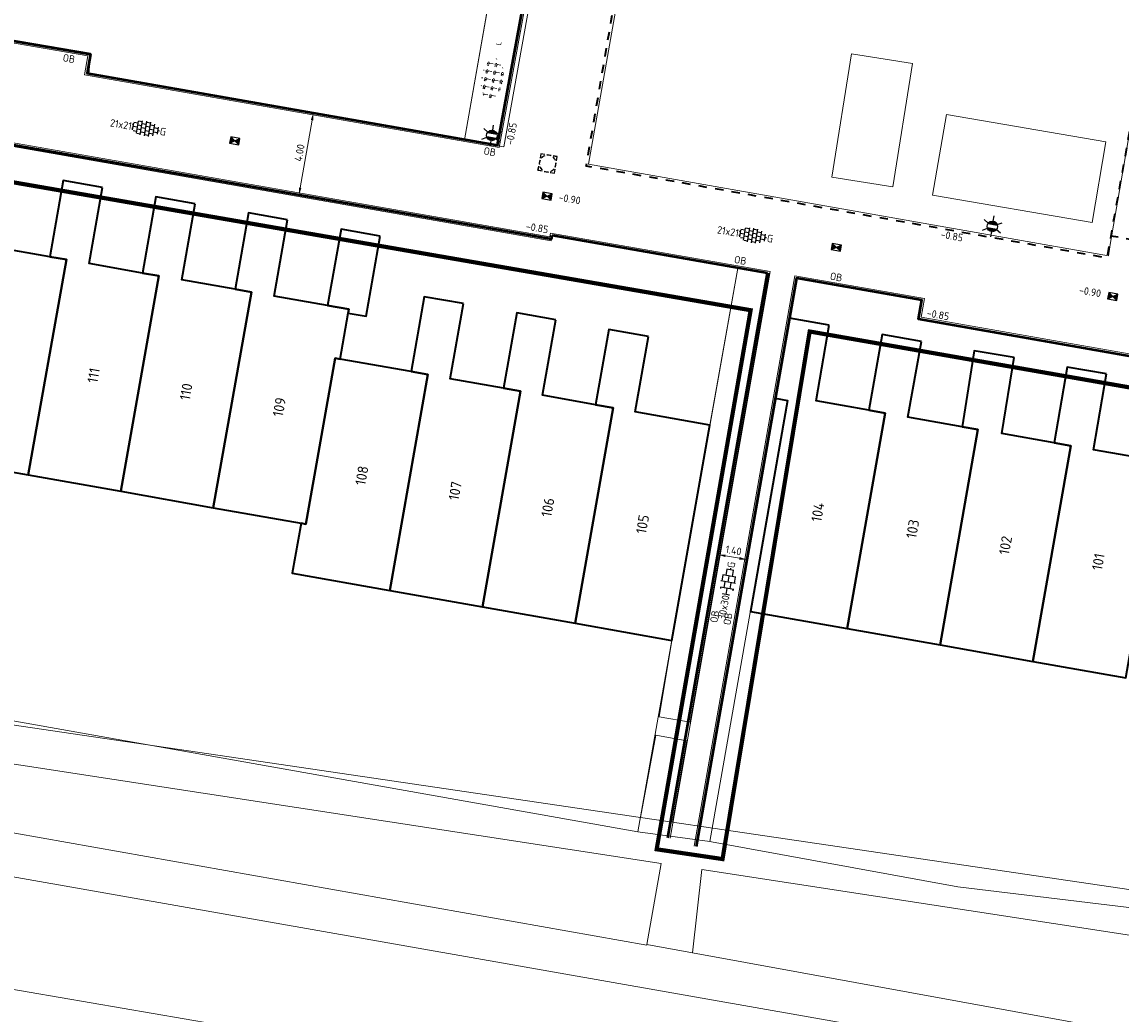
# Model space of a CAD drawing. Header units: metres. Extents: x 2514 to 227642, y 1683 to 852646.
# Tile 247 of 256: x 113930 to 113983, y 426171 to 426218. Entities that reach past the tile are written whole.
import ezdxf
from ezdxf.enums import TextEntityAlignment as Align
from ezdxf.lldxf.tags import DXFTag

# ---------------------------------------------------------------- set-up
doc = ezdxf.new("R2010")
doc.units = ezdxf.units.M
doc.linetypes.add('XX-CENTER', pattern=[8, 5, -1, 1, -1])
doc.linetypes.add('ZZ-HIDDEN-SO', pattern=[4, 2, -2])
doc.layers.get('Defpoints').update_dxf_attribs({"color": 244, "lineweight": 35})
for name, color, linetype, lineweight in [('B-WE-GR-BEPLANTING_CULTUUR_HEESTERS-GV', 252, 'Continuous', 18), ('B-WE-KG-GRENS_PERCEEL-GV', 252, 'KG-PERCEEL', 18), ('B-WE-OG-BEBOUWING-GV', 4, 'Continuous', 35), ('B-WE-OG-BEBOUWING_HUISNUMMER-T25-200', 7, 'Continuous', 25), ('B-WE-VH-VERHARDING_ASFALT-GV', 252, 'Continuous', 18), ('B-WE-VH-VERHARDING_TEGEL-GV', 252, 'Continuous', 18), ('B-WE-VH-VERHARDING_TEGEL_RUBBER-GV', 252, 'Continuous', 18), ('N-WE-GR-HEESTER-S', 94, 'Continuous', 13), ('N-WE-IE-MEUBILAIR_WEGMEUBILAIR_LICHTMAST-S', 7, 'Continuous', 25), ('N-WE-KG-WERKGRENS-G', 7, 'XX-CENTER', 35), ('N-WE-RI-HWA_KOLK-S', 150, 'Continuous', 25), ('N-WE-RI-PUT-OPHOOGTEBRENGEN-S', 7, 'Continuous', 25), ('N-WE-VH-KANTOPSLUITING-T18', 1, 'Continuous', 18), ('N-WE-VH-KANTOPSLUITING_ACHTERKANTBAND-G', 1, 'Continuous', 50), ('N-WE-VH-KANTOPSLUITING_OPSLUITBAND_100X200-G', 1, 'Continuous', 18), ('N-WE-VH-M', 7, 'Continuous', 18), ('N-WE-VH-MATERIAALGRENS-G', 7, 'ZZ-HIDDEN-SO', 35), ('N-WE-VH-NAP-T18', 1, 'Continuous', 18), ('N-WE-VH-VERHARDING_TEGEL-S', 1, 'Continuous', 25)]:
    doc.layers.add(name, color=color, linetype=linetype, lineweight=lineweight)
doc.styles.add('ISO', font='NLCS-ISO.ttf')
doc.styles.add('NLCS-ISO', font='NLCS-ISO.ttf', dxfattribs={"height": 1.8})
doc.styles.add('NLCS-ISO-M200-T18', font='NLCS-ISO.ttf', dxfattribs={"height": 0.36})
doc.styles.add('NLCS-ISO-M200-T25', font='NLCS-ISO.ttf', dxfattribs={"height": 0.5})
doc.styles.get("Standard").update_dxf_attribs({"font": 'romans'})
tags = doc.linetypes.add('KG-PERCEEL', pattern='A,5.5,-2,["P",Standard,S=1.8,R=0,X=-0.5,Y=-0.9],-2,5.5,-2,[5,NLCS.SHX,S=0.75,R=0,X=0,Y=0],-2', length=19).pattern_tags.tags
tags[6] = DXFTag(74, 10)
doc.dimstyles.new('NLCS-M200-T18-PIJL_L2_H1', dxfattribs={"dimscale": 0.2, "dimtxt": 2.5, "dimasz": 1.8, "dimexe": 2, "dimexo": 2, "dimgap": 0.7, "dimtad": 1, "dimzin": 0, "dimdsep": 46, "dimtxsty": 'NLCS-ISO-M200-T18', "dimcen": 0, "dimdle": 2, "dimclrd": 256, "dimclre": 256, "dimclrt": 1, "dimadec": 1, "dimazin": 0, "dimtfac": 1, "dimtdec": 3, "dimtofl": 0, "dimtmove": 0, "dimatfit": 3, "dimfxl": 2, "dimfxlon": 1, "dimtfillclr": 256, "dimtolj": 1, "dimtzin": 0, "dimlwd": -1, "dimlwe": -1, "dimarcsym": 0})

# ---------------------------------------------------------------- blocks, each defined once
blk = doc.blocks.new('SVH-TEGEL_300X300_DUN_HALFST_KL-SO')
for p, q in [((-3.08021532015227, 0.7500000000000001), (-2.999999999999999, 0.7500000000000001)), ((-2.999999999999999, -0.8349495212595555), (-2.999999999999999, 0.834949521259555)), ((-2.999999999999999, 0), (-1.499999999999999, 0)), ((-1.83708385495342, 1.5), (-1.499999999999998, 1.5)), ((-1.499999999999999, -1.600165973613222), (-1.499999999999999, 1.600165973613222)), ((-1.499999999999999, 0.7500000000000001), (1.110223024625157e-15, 0.7500000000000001)), ((1.110223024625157e-15, -1.78372119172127), (1.110223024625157e-15, 1.78372119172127)), ((2.220446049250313e-15, 1.5), (1.500000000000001, 1.5)), ((0, 0), (1.500000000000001, 0)), ((1.500000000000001, -1.600165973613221), (1.500000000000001, 1.600165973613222)), ((1.500000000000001, 0.7500000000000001), (3, 0.7500000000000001)), ((3, -0.8349495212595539), (3, 0.8349495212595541)), ((3, 0), (3.39489953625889, 0)), ((-3.08021532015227, -0.7500000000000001), (-3, -0.7500000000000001)), ((-1.837083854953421, -1.5), (-1.499999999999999, -1.5)), ((-1.5, -0.7500000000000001), (0, -0.7500000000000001)), ((1.110223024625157e-15, -1.5), (1.500000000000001, -1.5)), ((1.499999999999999, -0.7500000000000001), (3, -0.7500000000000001))]:
    blk.add_line(p, q)
at = {"style": 'NLCS-ISO'}
blk.add_attdef('FORMAAT', text='', height=1.8, dxfattribs=at).set_placement((-3.18021532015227, -2.887924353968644e-16), align=Align.MIDDLE_RIGHT)
blk.add_attdef('KLEUR', text='', height=1.8, dxfattribs=at).set_placement((3.49489953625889, -6.891423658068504e-16), align=Align.MIDDLE_LEFT)
at = {"style": 'NLCS-ISO', "flags": 1}
blk.add_attdef('FUNCTIE', text='', height=1.8, dxfattribs=at).set_placement((0.1159930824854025, -3.584775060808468), align=Align.MIDDLE_CENTER)
blk = doc.blocks.new('SRI-PUT_OPHOOGTEBRENGEN-SO-flat-23')
at = {"layer": 'N-WE-RI-PUT-OPHOOGTEBRENGEN-S', "lineweight": -3}
for points in [[(-0.3802948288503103, 0.1627305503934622), (-0.4131115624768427, -0.03455873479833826)], [(-0.1337804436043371, 0.4258477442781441), (-0.3310697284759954, 0.4586644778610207), (-0.3638864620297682, 0.2613751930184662)], [(0.1621534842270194, 0.3766226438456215), (-0.03513580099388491, 0.4094393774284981)], [(0.4252651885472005, 0.1300752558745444), (0.4580874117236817, 0.3273975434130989), (0.2607981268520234, 0.3602142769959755)], [(0.376040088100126, -0.1658586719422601), (0.4088568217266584, 0.03143061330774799)], [(-0.1664357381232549, -0.3797122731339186), (0.03085354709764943, -0.4125290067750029)], [(0.1294981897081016, -0.4289373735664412), (0.3268204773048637, -0.4617595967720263), (0.3596317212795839, -0.2645033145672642)]]:
    blk.add_lwpolyline(points, dxfattribs=at)
at = {"layer": 'N-WE-RI-PUT-OPHOOGTEBRENGEN-S'}
blk.add_lwpolyline([(-0.2650762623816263, -0.3632791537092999), (-0.4623641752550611, -0.3304541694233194), (-0.4295446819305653, -0.1331992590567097)], dxfattribs=at)
at = {"layer": 'N-WE-RI-PUT-OPHOOGTEBRENGEN-S', "lineweight": -3, "ltscale": 0.2}
for start, end in [(155.5559929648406, 185.5559929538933), (110.5559929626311, 140.5559929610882), (65.55120074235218, 95.55120074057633), (20.55120073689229, 50.55120073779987), (335.5512007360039, 5.55120073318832), (200.5559929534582, 230.5559929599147), (245.5559929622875, 275.5559929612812), (290.5512007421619, 320.5512007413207)]:
    blk.add_arc((-0.002124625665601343, -0.001547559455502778), 0.3999999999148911, start, end, dxfattribs=at)
blk = doc.blocks.new('SRI-PUT_OPHOOGTEBRENGEN-SO-flat-121')
at = {"layer": 'N-WE-RI-PUT-OPHOOGTEBRENGEN-S', "lineweight": -3}
for points in [[(-0.3788525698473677, 0.1660517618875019), (-0.4133966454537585, -0.03091149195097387)], [(-0.1300432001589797, 0.426947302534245), (-0.3270364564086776, 0.4614966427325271), (-0.3615805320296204, 0.2645333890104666)], [(0.1654466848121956, 0.3751232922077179), (-0.03154657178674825, 0.4096726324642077)], [(0.4263867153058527, 0.1263030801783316), (0.4609365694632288, 0.3232992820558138), (0.2639433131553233, 0.357848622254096)], [(0.374570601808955, -0.1691418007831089), (0.4091146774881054, 0.02782145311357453)], [(-0.1697558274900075, -0.378174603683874), (0.027237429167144, -0.4127239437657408)], [(0.1257340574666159, -0.4299986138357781), (0.3227602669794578, -0.4645537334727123), (0.3572985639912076, -0.2676234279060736)]]:
    blk.add_lwpolyline(points, dxfattribs=at)
at = {"layer": 'N-WE-RI-PUT-OPHOOGTEBRENGEN-S'}
blk.add_lwpolyline([(-0.2682481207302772, -0.3608752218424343), (-0.465239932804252, -0.3263176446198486), (-0.4306933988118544, -0.1293887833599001)], dxfattribs=at)
at = {"layer": 'N-WE-RI-PUT-OPHOOGTEBRENGEN-S', "lineweight": -3}
for start_param, end_param in [(6.021427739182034, 6.545026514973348), (5.236029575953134, 5.759628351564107), (4.450547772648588, 4.974146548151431), (3.665149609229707, 4.188748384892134), (2.87975144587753, 3.403350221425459), (0.5236405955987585, 1.047239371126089), (1.30903875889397, 1.832637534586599), (2.094353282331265, 2.61795205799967)]:
    blk.add_ellipse((-0.002138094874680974, -0.001528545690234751), major_axis=(-0.3939836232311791, 0.06911515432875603), ratio=0.9998476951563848, start_param=start_param, end_param=end_param, dxfattribs=at)
blk = doc.blocks.new('N-SRI-KOLK_STRAAT_450X300-SO')
h = blk.add_hatch(color=256)
h.dxf.hatch_style = 1
h.paths.add_polyline_path([(-7.122080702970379e-14, 0.7499999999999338), (-1.125000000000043, 1.49999999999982), (-1.125000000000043, 4.75175454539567e-14)])
h.paths.add_polyline_path([(1.1249999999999, 1.49999999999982), (-7.122080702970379e-14, 0.7499999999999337), (1.1249999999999, 4.75175454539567e-14)])
for p, q in [((-1.125000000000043, 4.75175454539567e-14), (1.1249999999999, 1.49999999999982)), ((1.1249999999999, 4.75175454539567e-14), (-1.125000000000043, 1.49999999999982))]:
    blk.add_line(p, q)
at = {"flags": 128}
blk.add_lwpolyline([(-1.125000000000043, 4.75175454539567e-14), (1.1249999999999, 4.75175454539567e-14), (1.1249999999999, 1.49999999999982), (-1.125000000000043, 1.49999999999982)], close=True, dxfattribs=at)
blk = doc.blocks.new('*D601')
at = {"layer": 'Defpoints', "color": 0, "ltscale": 0.2, "transparency": 16777216}
for p in [(113942.9561299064, 426214.0500937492), (113942.2659787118, 426210.1100821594), (113943.2746931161, 426209.9333909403)]:
    blk.add_point(p, dxfattribs=at)
at = {"layer": 'N-WE-VH-M', "ltscale": 0.2, "transparency": 16777216}
for p, q in [((113943.9027307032, 426213.5188014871), (113943.3368067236, 426210.2879919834)), ((113943.5708431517, 426213.9424176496), (113944.3588454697, 426213.8043874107)), ((113942.8806919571, 426210.0024060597), (113943.6686942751, 426209.8643758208))]:
    blk.add_line(p, q, dxfattribs=at)
for points in [[(113943.8436305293, 426213.5291537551), (113943.961830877, 426213.5084492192), (113943.9648443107, 426213.8734025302)], [(113943.2777065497, 426210.2983442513), (113943.3959068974, 426210.2776397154), (113943.2746931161, 426209.9333909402)]]:
    blk.add_solid(points, dxfattribs=at)
at = {"layer": 'N-WE-VH-M', "ltscale": 0.2, "transparency": 16777216, "insert": (113943.3045677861, 426211.9586088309), "char_height": 0.36, "attachment_point": 5, "rotation": 80.0645950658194, "style": 'NLCS-ISO-M200-T18'}
blk.add_mtext('\\A1;4.00', dxfattribs=at)
blk = doc.blocks.new('*D682')
at = {"layer": 'Defpoints', "color": 0, "ltscale": 0.2, "transparency": 16777216}
for p in [(113963.3426085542, 426192.7198180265), (113964.7212894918, 426192.4764276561), (113964.7212894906, 426192.4764276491)]:
    blk.add_point(p, dxfattribs=at)
at = {"layer": 'N-WE-VH-M', "ltscale": 0.2, "transparency": 16777216}
for p, q in [((113963.3426085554, 426192.7198180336), (113963.4121486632, 426193.1137268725)), ((113963.6971265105, 426192.6572319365), (113964.3667715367, 426192.5390137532)), ((113964.7212894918, 426192.4764276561), (113964.7908295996, 426192.8703364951))]:
    blk.add_line(p, q, dxfattribs=at)
for points in [[(113963.7075575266, 426192.7163182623), (113963.6866954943, 426192.5981456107), (113963.3426085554, 426192.7198180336)], [(113964.3772025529, 426192.598100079), (113964.3563405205, 426192.4799274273), (113964.7212894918, 426192.4764276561)]]:
    blk.add_solid(points, dxfattribs=at)
at = {"layer": 'N-WE-VH-M', "ltscale": 0.2, "transparency": 16777216, "insert": (113964.0875811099, 426192.913249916), "char_height": 0.36, "attachment_point": 5, "rotation": 349.988242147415, "style": 'NLCS-ISO-M200-T18'}
blk.add_mtext('\\A1;1.40', dxfattribs=at)
blk = doc.blocks.new('SVH-TEGEL_200X200_HALFST_KL-SO')
for p, q in [((-3.000000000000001, 0.5000000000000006), (-3.25879357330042, 0.5000000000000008)), ((-2.000000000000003, 1), (-3.000000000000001, 1.000000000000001)), ((-3.000000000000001, -0.8349495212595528), (-3.000000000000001, 0.8349495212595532)), ((-2, 2.447365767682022e-16), (-3, 9.110996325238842e-16)), ((-1.000000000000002, 1.5), (-2.000000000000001, 1.5)), ((-2, -1.441329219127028), (-2, 1.441329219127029)), ((-1.000000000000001, 0.5000000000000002), (-2.000000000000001, 0.5000000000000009)), ((-1, -1.70458307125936), (-1, 1.70458307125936)), ((-2.164934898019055e-15, 1), (-1.000000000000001, 1.000000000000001)), ((5.551115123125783e-17, -1.927830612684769e-19), (-1, 6.661702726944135e-16)), ((-3.05311331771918e-16, -1.78372119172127), (-1.387778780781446e-16, 1.78372119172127)), ((0.9999999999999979, 1.5), (-1.054711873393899e-15, 1.5)), ((0.999999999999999, 0.4999999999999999), (-1.054711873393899e-15, 0.5000000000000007)), ((0.9999999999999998, -1.704583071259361), (0.9999999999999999, 1.70458307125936)), ((1.999999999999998, 0.9999999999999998), (0.999999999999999, 1)), ((2, -2.451221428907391e-16), (1, 4.212409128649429e-16)), ((2, -1.441329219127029), (2, 1.441329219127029)), ((2.999999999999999, 0.4999999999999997), (1.999999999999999, 0.5000000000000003)), ((3, -0.8349495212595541), (3, 0.8349495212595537)), ((3.39489953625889, -8.683490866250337e-17), (3, 1.763115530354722e-16)), ((-3.000000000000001, -0.4999999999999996), (-3.258793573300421, -0.4999999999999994)), ((-2.000000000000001, -0.9999999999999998), (-2.811212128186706, -0.9999999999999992)), ((-1.000000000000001, -0.4999999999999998), (-2, -0.4999999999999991)), ((-1, -1.500000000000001), (-1.837083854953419, -1.5)), ((-1.054711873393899e-15, -1), (-1, -0.9999999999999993)), ((0.999999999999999, -0.5000000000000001), (5.551115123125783e-17, -0.4999999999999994)), ((1, -1.500000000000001), (5.551115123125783e-17, -1.5)), ((1.999999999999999, -1), (1, -0.9999999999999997)), ((2.999999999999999, -0.5000000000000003), (2, -0.4999999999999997))]:
    blk.add_line(p, q)
at = {"style": 'NLCS-ISO'}
blk.add_attdef('FORMAAT', text='', height=1.8, dxfattribs=at).set_placement((-3.358793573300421, 1.771663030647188e-16), align=Align.MIDDLE_RIGHT)
blk.add_attdef('KLEUR', text='', height=1.8, dxfattribs=at).set_placement((3.49489953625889, -8.683490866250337e-17), align=Align.MIDDLE_LEFT)
at = {"style": 'NLCS-ISO', "flags": 1}
blk.add_attdef('FUNCTIE', text='', height=1.8, dxfattribs=at).set_placement((0.1159930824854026, -3.584775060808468), align=Align.MIDDLE_CENTER)
blk = doc.blocks.new('SGR-HEESTERS-SO')
at = {"ltscale": 0.1}
h = blk.add_hatch(dxfattribs=at)
h.set_pattern_fill('GR-HEESTERS', color=256, scale=0.1, style=0, pattern_type=2)
h.set_pattern_definition([(0, (-2.018678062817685, -1.134114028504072), (0, 0.75), [0.07663900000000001, -0.6733610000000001]), (45, (-1.942038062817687, -1.134114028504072), (4.440892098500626e-17, 0.7499998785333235), [0.078192, -0.9824680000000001]), (90, (-1.886748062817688, -1.078824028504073), (-0.75, 4.592425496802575e-17), [0.07663900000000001, -0.6733610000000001]), (135, (-1.886748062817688, -1.002184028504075), (-0.7499998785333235, 4.440892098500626e-17), [0.078192, -0.9824680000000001]), (180, (-1.942038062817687, -0.9468940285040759), (-9.184850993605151e-17, -0.75), [0.07663900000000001, -0.6733610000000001]), (225, (-2.018678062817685, -0.9468940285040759), (-1.332267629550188e-16, -0.7499998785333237), [0.078192, -0.9824680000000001]), (270, (-2.073968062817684, -1.002184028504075), (0.75, -1.377727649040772e-16), [0.07663900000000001, -0.6733610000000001]), (315, (-2.073968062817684, -1.078824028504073), (0.7499998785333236, -1.776356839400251e-16), [0.078192, -0.9824680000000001]), (90, (-1.980358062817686, -1.227004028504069), (-0.75, 4.592425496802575e-17), [0.3744400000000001, -0.37546])])
edge = h.paths.add_edge_path()
edge.add_ellipse((0, 0), major_axis=(1.980358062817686, 0), ratio=0.5254120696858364, start_angle=0, end_angle=360, ccw=False)
at = {"ltscale": 0.1, "style": 'NLCS-ISO'}
blk.add_attdef('TYPE', text='', height=0.5, dxfattribs=at).set_placement((3.470943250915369, -0.01606055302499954), align=Align.MIDDLE_CENTER)
blk = doc.blocks.new('N-SIE-WEG_LICHTMAST-SO')
h = blk.add_hatch(color=256)
h.paths.add_polyline_path([(1.162672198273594, 0.5, 0.6585046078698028), (-1.162672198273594, 0.5)])
h.paths.add_polyline_path([(-1.162672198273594, -0.5, 0.6585046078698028), (1.162672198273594, -0.5)])
at = {"flags": 128}
for points in [[(-2.192125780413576, 1.265625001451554), (-1.096064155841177, 0.6328125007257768)], [(-1.162672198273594, 0.5), (1.162672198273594, 0.5)], [(8.349587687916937e-10, 1.265625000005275), (1.669846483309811e-09, 2.53125000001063)], [(1.096064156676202, 0.6328124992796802), (2.192125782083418, 1.26562499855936)], [(-2.192125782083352, -1.26562499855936), (-1.096064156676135, -0.6328124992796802)], [(-1.162672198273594, -0.5), (1.162672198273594, -0.5)], [(-8.349587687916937e-10, -1.265625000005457), (-1.669775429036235e-09, -2.53125000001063)], [(2.192125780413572, -1.265625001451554), (1.096064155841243, -0.6328125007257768)]]:
    blk.add_lwpolyline(points, dxfattribs=at)
at = {"ltscale": 0.5}
blk.add_circle((0, 0), 1.265625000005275, dxfattribs=at)
at = {"style": 'NLCS-ISO'}
blk.add_attdef('TYPE', text='', height=1.8, dxfattribs=at).set_placement((1.669846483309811e-09, 2.53125000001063), align=Align.BOTTOM_CENTER)

msp = doc.modelspace()

# ---------------------------------------------------------------- linework, layer by layer
at = {"layer": 'B-WE-GR-BEPLANTING_CULTUUR_HEESTERS-GV'}
for points in [[(113957.3220000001, 426235.8330000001), (113955.3850000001, 426236.1870000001), (113954.5530000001, 426231.6410000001), (113952.7400000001, 426221.3260000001), (113951.2080000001, 426212.5790000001), (113953.0820000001, 426212.2510000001), (113957.2690000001, 426235.5370000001)], [(113965.7900000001, 426206.1780000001), (113964.2950000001, 426206.4400000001), (113962.9590000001, 426198.9130000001), (113961.1350000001, 426188.6080000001), (113960.5240000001, 426184.9470000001), (113962.0110000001, 426184.6830000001)], [(113960.6270000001, 426177.9280000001), (113921.2140000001, 426183.9780000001), (113920.8240000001, 426180.9340000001), (113959.9330000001, 426174.0140000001), (113959.9390000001, 426174.0480000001)], [(113961.8550000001, 426183.7960000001), (113960.3680000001, 426184.0600000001), (113959.6370000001, 426180.1210000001), (113961.1700000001, 426179.8960000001)], [(113997.6680000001, 426165.2870000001), (113918.6900000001, 426179.2030000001), (113916.9180000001, 426174.2960000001), (113921.4280000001, 426173.2870000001), (113942.2320000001, 426169.7110000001), (113997.0340000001, 426159.9460000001)], [(114017.5560000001, 426169.1910000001), (113962.5720000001, 426177.6300000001), (113962.1230000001, 426173.6400000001), (113987.8490000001, 426168.9560000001), (114015.9300000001, 426164.1150000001), (114016.5540000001, 426164.1080000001), (114017.1900000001, 426164.2550000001), (114017.7620000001, 426164.5550000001), (114018.4410000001, 426165.1610000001), (114018.7610000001, 426165.6570000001), (114019.1330000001, 426167.7780000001)]]:
    msp.add_lwpolyline(points, close=True, dxfattribs=at)
at = {"layer": 'B-WE-KG-GRENS_PERCEEL-GV', "ltscale": 0.2}
for points in [[(113905.7020000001, 426246.5200000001), (113905.0060000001, 426242.6670000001), (113905.6020000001, 426242.5590000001), (113902.0040000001, 426222.0830000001), (113933.2870000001, 426216.7360000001), (113933.2130000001, 426215.7310000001), (113951.2030000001, 426212.5800000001)], [(113905.7020000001, 426246.5200000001), (113938.5900000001, 426240.7440000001), (113938.3380000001, 426239.3060000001), (113955.3530000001, 426236.1930000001), (113951.2030000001, 426212.5800000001)], [(114017.2940000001, 426172.5560000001), (114021.5720000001, 426196.9590000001), (113998.3620000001, 426201.0190000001), (113998.1090000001, 426199.5710000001), (113972.9530000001, 426204.0000000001), (113973.1130000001, 426204.8960000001), (113967.0980000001, 426205.9480000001), (113966.0880000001, 426200.2050000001), (113966.6690000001, 426200.1020000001), (113962.9550000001, 426178.9710000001)], [(114053.2830000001, 426166.2330000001), (114023.2420000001, 426171.1470000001), (114017.2940000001, 426172.5560000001), (114010.3690000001, 426172.5020000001), (113974.8370000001, 426176.8010000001), (113963.0330000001, 426178.9600000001), (113962.9550000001, 426178.9710000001), (113959.5110000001, 426179.4440000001)]]:
    msp.add_lwpolyline(points, dxfattribs=at)
msp.add_lwpolyline([(113925.5620000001, 426196.6820000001), (113923.6350000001, 426185.8120000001), (113959.5110000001, 426179.4440000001), (113964.2950000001, 426206.4400000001), (113955.3960000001, 426207.9990000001), (113955.3510000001, 426207.7420000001), (113927.7560000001, 426212.5760000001), (113926.8670000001, 426207.5630000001), (113927.4720000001, 426207.4550000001)], close=True, dxfattribs=at)
at = {"layer": 'B-WE-OG-BEBOUWING-GV'}
for points in [[(113929.4440000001, 426211.0680000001), (113927.5480000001, 426211.4040000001), (113926.8670000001, 426207.5630000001), (113927.4720000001, 426207.4550000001), (113925.6810000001, 426197.3520000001), (113930.3100000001, 426196.5320000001), (113932.1380000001, 426206.8450000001), (113931.3400000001, 426206.9780000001), (113928.7990000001, 426207.4290000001)], [(113933.8730000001, 426210.2920000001), (113931.9870000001, 426210.6270000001), (113931.3400000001, 426206.9780000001), (113932.1380000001, 426206.8450000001), (113930.3100000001, 426196.5320000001), (113934.7420000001, 426195.7460000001), (113936.5700000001, 426206.0590000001), (113935.7810000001, 426206.1990000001), (113933.2280000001, 426206.6520000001)], [(113938.3130000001, 426209.5180000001), (113936.4290000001, 426209.8520000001), (113935.7810000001, 426206.1990000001), (113936.5700000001, 426206.0590000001), (113934.7420000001, 426195.7460000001), (113939.1740000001, 426194.9610000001), (113941.0040000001, 426205.2810000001), (113940.2140000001, 426205.4210000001), (113937.6670000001, 426205.8730000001)], [(113942.7300000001, 426208.7470000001), (113940.8620000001, 426209.0790000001), (113940.2140000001, 426205.4210000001), (113941.0040000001, 426205.2810000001), (113939.1740000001, 426194.9610000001), (113943.3770000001, 426194.2160000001), (113943.6080000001, 426194.1750000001), (113945.0150000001, 426202.1230000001), (113945.2470000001, 426202.0820000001), (113945.6370000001, 426204.2820000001), (113945.6690000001, 426204.4630000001), (113944.6440000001, 426204.6440000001), (113942.0830000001, 426205.0970000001)], [(113947.1700000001, 426207.9680000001), (113945.2920000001, 426208.3000000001), (113944.6440000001, 426204.6440000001), (113945.6690000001, 426204.4630000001), (113945.6370000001, 426204.2820000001), (113946.4890000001, 426204.1300000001)], [(113951.1550000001, 426204.7360000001), (113949.2780000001, 426205.0680000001), (113948.6420000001, 426201.4800000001), (113949.4540000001, 426201.3360000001), (113947.6230000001, 426191.0030000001), (113952.0610000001, 426190.2160000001), (113953.8910000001, 426200.5390000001), (113953.0690000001, 426200.6850000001), (113950.5170000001, 426201.1380000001)], [(113955.5790000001, 426203.9560000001), (113953.7080000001, 426204.2880000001), (113953.0690000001, 426200.6850000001), (113953.8910000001, 426200.5390000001), (113952.0610000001, 426190.2160000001), (113956.5000000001, 426189.4290000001), (113958.3270000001, 426199.7430000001), (113957.4820000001, 426199.8930000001), (113954.9390000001, 426200.3440000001)], [(113968.6600000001, 426203.7120000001), (113966.7620000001, 426204.0360000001), (113966.0880000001, 426200.2050000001), (113966.6690000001, 426200.1020000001), (113964.8930000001, 426189.9970000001), (113969.5350000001, 426189.1740000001), (113971.3480000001, 426199.4900000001), (113970.5610000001, 426199.6290000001), (113968.0390000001, 426200.0730000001)], [(113960.0150000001, 426203.1680000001), (113958.1220000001, 426203.5040000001), (113957.4820000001, 426199.8930000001), (113958.3270000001, 426199.7430000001), (113956.5000000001, 426189.4290000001), (113961.1350000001, 426188.6080000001), (113962.9590000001, 426198.9130000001), (113959.3730000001, 426199.5480000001)], [(113973.0830000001, 426202.9270000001), (113971.2110000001, 426203.2620000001), (113970.5610000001, 426199.6290000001), (113971.3480000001, 426199.4900000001), (113969.5350000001, 426189.1740000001), (113973.9800000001, 426188.3870000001), (113975.7940000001, 426198.7080000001), (113975.0330000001, 426198.8420000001), (113972.4340000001, 426199.3000000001)], [(113977.5190000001, 426202.1620000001), (113975.6160000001, 426202.4680000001), (113975.0330000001, 426198.8420000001), (113975.7940000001, 426198.7080000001), (113973.9800000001, 426188.3870000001), (113978.4250000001, 426187.5990000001), (113980.2400000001, 426197.9270000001), (113979.4410000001, 426198.0670000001), (113976.9320000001, 426198.5080000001)], [(113945.2470000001, 426202.0820000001), (113945.0150000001, 426202.1230000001), (113943.6080000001, 426194.1750000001), (113943.3770000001, 426194.2160000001), (113942.9550000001, 426191.8300000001), (113947.6230000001, 426191.0030000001), (113949.4540000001, 426201.3360000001), (113948.6420000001, 426201.4800000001)], [(113981.9490000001, 426201.3750000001), (113980.0670000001, 426201.6990000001), (113979.4410000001, 426198.0670000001), (113980.2400000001, 426197.9270000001), (113978.4250000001, 426187.5990000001), (113982.8700000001, 426186.8110000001), (113984.6860000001, 426197.1440000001), (113983.8100000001, 426197.2980000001), (113981.3230000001, 426197.7360000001)]]:
    msp.add_lwpolyline(points, close=True, dxfattribs=at)
at = {"layer": 'B-WE-VH-VERHARDING_ASFALT-GV'}
msp.add_lwpolyline([(113942.2320000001, 426169.7110000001), (113921.4280000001, 426173.2870000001), (113916.9180000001, 426174.2960000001), (113886.2160000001, 426183.5450000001), (113885.1060000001, 426183.8790000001), (113885.0010000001, 426184.0550000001), (113884.9770000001, 426184.3710000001), (113885.1210000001, 426184.7510000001), (113885.1740000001, 426185.0730000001), (113815.5630000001, 426197.1010000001)], dxfattribs=at)
at = {"layer": 'B-WE-VH-VERHARDING_TEGEL-GV'}
for points in [[(113977.1330000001, 426220.4450000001), (113975.6170000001, 426220.7180000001), (113963.2330000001, 426222.9470000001), (113962.8910000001, 426221.0940000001), (113962.6040000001, 426219.4530000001), (113958.6790000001, 426220.1180000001), (113957.1410000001, 426211.4090000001), (113982.0400000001, 426207.0290000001), (113982.1480000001, 426207.6600000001), (113984.1360000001, 426219.1840000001)], [(113968.7940000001, 426210.7900000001), (113969.7350000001, 426216.6990000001), (113972.6530000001, 426216.2340000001), (113971.7120000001, 426210.3250000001)], [(113974.2830000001, 426213.8010000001), (113981.9240000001, 426212.4820000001), (113981.2560000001, 426208.6160000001), (113973.6150000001, 426209.9350000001)]]:
    msp.add_lwpolyline(points, close=True, dxfattribs=at)
for points in [[(113987.8490000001, 426168.9560000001), (113962.1230000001, 426173.6400000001), (113959.9390000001, 426174.0480000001), (113959.9330000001, 426174.0140000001), (113920.8240000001, 426180.9340000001), (113919.4240000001, 426181.2660000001), (113908.3070000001, 426183.0210000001), (113891.7610000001, 426185.7380000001), (113885.4530000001, 426186.7730000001), (113885.1740000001, 426185.0730000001), (113885.1210000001, 426184.7510000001), (113885.4540000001, 426184.9800000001), (113885.8950000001, 426184.9810000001), (113886.5120000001, 426184.8720000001), (113918.6900000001, 426179.2030000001), (113997.6680000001, 426165.2870000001)], [(114073.7850000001, 426171.0670000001), (114066.6150000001, 426167.6370000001), (114063.3400000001, 426166.0700000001), (114059.6010000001, 426164.4420000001), (114056.0410000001, 426165.1160000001), (114054.4490000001, 426165.4180000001), (114023.2290000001, 426171.2150000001), (114019.7420000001, 426171.8540000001), (114019.6350000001, 426171.2810000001), (114017.1350000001, 426171.6490000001), (113963.1000000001, 426179.6120000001), (113961.1700000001, 426179.8960000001), (113959.6370000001, 426180.1210000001), (113923.5680000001, 426185.4360000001), (113921.7440000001, 426185.7050000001)], [(113920.0510000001, 426185.3590000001), (113919.4240000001, 426181.2660000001), (113920.8240000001, 426180.9340000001), (113921.2140000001, 426183.9780000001), (113960.6270000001, 426177.9280000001), (113959.9390000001, 426174.0480000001), (113962.1230000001, 426173.6400000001), (113962.5720000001, 426177.6300000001), (114017.5560000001, 426169.1910000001)]]:
    msp.add_lwpolyline(points, dxfattribs=at)
at = {"layer": 'B-WE-VH-VERHARDING_TEGEL_RUBBER-GV'}
for points in [[(113972.6530000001, 426216.2340000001), (113969.7350000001, 426216.6990000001), (113968.7940000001, 426210.7900000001), (113971.7120000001, 426210.3250000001)], [(113981.9240000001, 426212.4820000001), (113974.2830000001, 426213.8010000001), (113973.6150000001, 426209.9350000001), (113981.2560000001, 426208.6160000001)]]:
    msp.add_lwpolyline(points, close=True, dxfattribs=at)
at = {"layer": 'N-WE-KG-WERKGRENS-G', "ltscale": 0.5, "const_width": 0.2, "flags": 128}
msp.add_lwpolyline([(113539.652279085, 426425.5412106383), (113533.0340909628, 426426.5791235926), (113512.9782457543, 426310.8847958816), (113509.1064324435, 426305.0945293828), (113507.0385492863, 426292.7302907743), (113504.7284924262, 426279.3961117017), (113497.9494003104, 426267.3921159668), (113491.7208633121, 426263.9048379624), (113496.1355920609, 426256.3650487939), (113502.4347103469, 426260.0533347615, -0.182231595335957), (113509.8381920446, 426261.3180978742, -0.1265435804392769), (113516.6420836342, 426258.0895188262), (113523.8278889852, 426262.8288429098), (113521.6679732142, 426266.1037264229), (113525.9803435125, 426265.333951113), (113539.2905981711, 426339.571103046), (113541.8631476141, 426353.1057901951), (113543.7162205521, 426365.7201010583), (113550.1777698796, 426401.9050045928), (113551.5469573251, 426409.7795206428), (113574.5526975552, 426405.7343493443), (113573.156648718, 426397.5063470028), (113607.197894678, 426391.5727975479), (113606.9142502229, 426389.9455067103), (113619.1620951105, 426387.8447471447), (113613.6087416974, 426356.274736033), (113601.1821113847, 426358.275508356), (113600.8450975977, 426356.1823437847), (113597.954214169, 426356.6477957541), (113593.5617591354, 426350.5466004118), (113574.969947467, 426354.0026656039), (113574.3273543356, 426350.5458527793), (113615.6336975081, 426343.6905546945), (113593.5702554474, 426263.6985742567, 0.3569730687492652), (113596.5830726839, 426256.8902831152), (113595.2709839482, 426248.6984516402), (113599.4871594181, 426248.0231452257), (113601.0536825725, 426254.867526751), (113602.7197240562, 426255.8687238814), (113636.9005713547, 426249.8431640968), (113711.2389803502, 426237.2511108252), (113711.0777687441, 426236.3496679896), (113716.5261442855, 426235.5332054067), (113716.6852635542, 426236.5950318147), (113718.511701, 426236.321332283), (113734.1034403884, 426277.3534650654), (113735.8654120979, 426278.6174472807), (113776.1818243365, 426271.5747338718), (113774.5638994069, 426262.9961682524), (113804.2562043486, 426257.9996471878), (113798.2735707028, 426223.7590290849), (113796.4691464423, 426212.7429524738), (113816.7165562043, 426209.188839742), (113821.5323373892, 426236.9789968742), (113822.4490687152, 426236.8201356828), (113823.38833277, 426242.0342413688), (113822.1323202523, 426242.2604982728), (113830.1083612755, 426272.9398445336), (113832.685215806, 426287.5706428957), (113850.9831861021, 426284.5433071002), (113878.7994393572, 426279.9897636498), (113865.1983636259, 426203.1315663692), (113884.2455567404, 426200.0972019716), (113884.4584503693, 426196.3744948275), (113883.4462890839, 426190.3971485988), (113921.2140000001, 426183.9780000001), (113921.481976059, 426185.3275854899), (113923.7777291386, 426184.8717367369), (113926.2232249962, 426198.0930685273), (113928.4491152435, 426210.7447915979), (113964.9069031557, 426204.420211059), (113960.4060152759, 426178.6016884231), (113963.5606829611, 426178.1335564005), (113967.734234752, 426203.4009414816), (113997.5153878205, 426198.1933851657), (113998.7020368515, 426198.0055080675), (113998.9570123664, 426199.6159568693), (114022.3754448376, 426195.6334693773), (114018.2607056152, 426170.6206087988), (114024.1765174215, 426169.6474285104), (114029.0852568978, 426200.3945424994), (114026.4476302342, 426200.7179957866), (114031.4993138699, 426230.0875903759), (114054.4400266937, 426226.247727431), (114057.4768892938, 426225.6957474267), (114056.840923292, 426222.1968138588), (114059.9608219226, 426221.6264026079), (114065.6499488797, 426244.3542597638), (114035.5896716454, 426249.2175020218), (114041.1837957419, 426283.3985683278), (114056.0732291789, 426280.708981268), (114056.7206299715, 426283.6982477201), (114042.1852910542, 426286.163808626), (114046.9153247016, 426313.1603005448), (114065.3402521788, 426310.078427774), (114066.4022349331, 426316.8040441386), (114058.9155967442, 426317.8790328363), (114056.3003604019, 426327.3435905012), (114067.790207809, 426392.7723291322), (114039.1454551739, 426397.9085126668), (113967.8045218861, 426410.126775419), (113958.5803724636, 426362.9094672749), (114027.8585571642, 426351.3923301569), (114036.5560651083, 426349.8263668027), (114034.3171222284, 426336.7938232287), (114032.0431370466, 426337.1942331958), (114031.4974643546, 426333.9472217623), (114035.3431823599, 426333.2826994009), (114031.4092491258, 426310.1622626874), (113989.981836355, 426317.4523253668), (113994.2103992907, 426340.5503829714), (114008.8701171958, 426338.0226935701), (114009.5246668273, 426341.4332813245), (113875.2078471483, 426365.5126336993)], format="xyb", dxfattribs=at)
at = {"layer": 'N-WE-VH-KANTOPSLUITING_ACHTERKANTBAND-G', "ltscale": 0.2}
for p, q in [((113965.7206580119, 426206.1902415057), (113955.396, 426207.9990000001)), ((113960.9467866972, 426179.1487230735), (113965.7206580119, 426206.1902415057))]:
    msp.add_line(p, q, dxfattribs=at)
at = {"layer": 'N-WE-VH-KANTOPSLUITING_ACHTERKANTBAND-G', "ltscale": 0.2, "flags": 128}
for points in [[(113903.9846538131, 426246.8731719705), (113899.850180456, 426222.4452495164), (113933.2864613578, 426216.6775151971), (113933.1277896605, 426215.7716726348), (113952.7844701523, 426212.3285148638), (113957.1252037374, 426236.0079644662), (113938.3381095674, 426239.3107693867), (113938.597829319, 426240.7881135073), (113903.9846538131, 426246.8731719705)], [(113955.3639194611, 426207.8157844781), (113926.4854856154, 426212.8742684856)], [(113955.3639194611, 426207.8157844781), (113955.3960161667, 426207.9989971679)], [(114020.092003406, 426171.7104904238), (114024.5164721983, 426196.4439393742), (113998.362, 426201.019), (113998.109, 426199.571), (113972.9529982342, 426203.9988690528), (113973.1114255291, 426204.8962779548), (113967.1011865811, 426205.9573170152), (113962.2965785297, 426178.7416908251)]]:
    msp.add_lwpolyline(points, dxfattribs=at)
at = {"layer": 'N-WE-VH-KANTOPSLUITING_OPSLUITBAND_100X200-G', "ltscale": 0.2}
for p, q in [((113955.2826751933, 426207.931538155), (113926.4038779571, 426212.9900858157)), ((113955.3147722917, 426208.1147530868), (113955.2826751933, 426207.931538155)), ((113965.8365430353, 426206.2714627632), (113955.3147722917, 426208.1147530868)), ((113961.0456284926, 426179.1334032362), (113965.8365430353, 426206.2714627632)), ((113962.1979037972, 426178.7579569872), (113967.0200943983, 426206.0731792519)), ((113973.2272877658, 426204.9773701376), (113967.0200943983, 426206.0731792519)), ((113973.0688692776, 426204.0800111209), (113973.2272877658, 426204.9773701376)), ((113998.0277255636, 426199.686842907), (113973.0688692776, 426204.0800111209))]:
    msp.add_line(p, q, dxfattribs=at)
msp.add_lwpolyline([(113899.7349474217, 426222.3636502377), (113933.1706625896, 426216.5960135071), (113933.0120355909, 426215.6904261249), (113952.8649421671, 426212.2128964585), (113957.2417272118, 426236.0890129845), (113938.4539138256, 426239.3919443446)], dxfattribs=at)
at = {"layer": 'N-WE-VH-MATERIAALGRENS-G', "ltscale": 0.2, "flags": 128}
for points in [[(113984.8701585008, 426223.2166792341), (113983.5554384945, 426215.8333145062), (113983.2045969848, 426213.863016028), (113981.969, 426206.924), (113969.339, 426209.153), (113957.033, 426211.326), (113958.2310358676, 426218.2779271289), (113959.7523476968, 426227.1057504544)], [(113984.0781546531, 426207.6305434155), (113982.1557643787, 426207.9728541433)]]:
    msp.add_lwpolyline(points, dxfattribs=at)

# ---------------------------------------------------------------- block references
at = {"layer": 'N-WE-GR-HEESTER-S', "xscale": 0.5, "yscale": 0.5, "zscale": 0.5, "rotation": 80.01356215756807}
msp.add_blockref('SGR-HEESTERS-SO', (113952.5319554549, 426215.4979334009), dxfattribs=at).add_auto_attribs({'TYPE': 'L'})
at = {"layer": 'N-WE-IE-MEUBILAIR_WEGMEUBILAIR_LICHTMAST-S', "xscale": 0.2, "yscale": 0.2, "zscale": 0.2, "rotation": 350.1566500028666}
for p in [(113952.5120791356, 426212.7912578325), (113976.4821186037, 426208.4343626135)]:
    msp.add_blockref('N-SIE-WEG_LICHTMAST-SO', p, dxfattribs=at)
at = {"layer": 'N-WE-RI-HWA_KOLK-S', "ltscale": 0.2, "xscale": 0.2, "yscale": 0.2, "zscale": 0.2, "rotation": 349.9328181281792}
for p in [(113940.1788268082, 426212.3830306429), (113955.1278268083, 426209.734030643), (113968.9838268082, 426207.285030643), (113982.2238268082, 426204.928030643)]:
    msp.add_blockref('N-SRI-KOLK_STRAAT_450X300-SO', p, dxfattribs=at)
at = {"layer": 'N-WE-RI-PUT-OPHOOGTEBRENGEN-S', "ltscale": 0.2}
for name, p in [('SRI-PUT_OPHOOGTEBRENGEN-SO-flat-121', (113955.1879858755, 426211.4469214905)), ('SRI-PUT_OPHOOGTEBRENGEN-SO-flat-23', (113955.1879858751, 426211.4469214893))]:
    msp.add_blockref(name, p, dxfattribs=at)
at = {"layer": 'N-WE-VH-VERHARDING_TEGEL-S'}
for name, p, xscale, yscale, zscale, rotation, values in [('SVH-TEGEL_200X200_HALFST_KL-SO', (113935.9314560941, 426213.116322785), 0.2000000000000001, 0.2000000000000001, 0.2000000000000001, 350.3468327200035, {'FORMAAT': '21x21', 'KLEUR': 'G'}), ('SVH-TEGEL_200X200_HALFST_KL-SO', (113965.0031655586, 426207.9936241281), 0.2000000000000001, 0.2000000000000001, 0.2000000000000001, 350.3468327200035, {'FORMAAT': '21x21', 'KLEUR': 'G'}), ('SVH-TEGEL_300X300_DUN_HALFST_KL-SO', (113963.8337675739, 426191.3946029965), 0.2, 0.2, 0.2, 80.01356216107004, {'FORMAAT': '30x30', 'KLEUR': 'G'})]:
    msp.add_blockref(name, p, dxfattribs=dict(at, xscale=xscale, yscale=yscale, zscale=zscale, rotation=rotation)).add_auto_attribs(values)

# ---------------------------------------------------------------- texts
at = {"layer": 'B-WE-OG-BEBOUWING_HUISNUMMER-T25-200', "style": 'NLCS-ISO-M200-T25'}
for s, p in [('111', (113933.4400000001, 426201.2970000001)), ('110', (113937.8730000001, 426200.5140000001)), ('109', (113942.3340000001, 426199.7840000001)), ('108', (113946.2870000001, 426196.5020000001)), ('107', (113950.7570000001, 426195.7700000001)), ('106', (113955.1940000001, 426194.9790000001)), ('104', (113968.1230000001, 426194.7490000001)), ('105', (113959.7290000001, 426194.1720000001)), ('103', (113972.6650000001, 426193.9450000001)), ('102', (113977.1100000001, 426193.1570000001)), ('101', (113981.5560000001, 426192.3710000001))]:
    msp.add_text(s, height=0.5, rotation=80, dxfattribs=at).set_placement(p, align=Align.MIDDLE)
at = {"layer": 'N-WE-VH-KANTOPSLUITING-T18', "style": 'NLCS-ISO-M200-T18'}
for rotation, p in [(350.0500476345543, (113931.9415535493, 426216.3490522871)), (350.0500476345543, (113952.0971062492, 426211.8875558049)), (350.0500476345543, (113964.0945306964, 426206.6841444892)), (350.0500476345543, (113968.6841484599, 426205.8865190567)), (80.10862630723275, (113963.3090854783, 426189.4275815)), (80.10862630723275, (113963.9419543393, 426189.3161440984))]:
    msp.add_text('OB', height=0.36, rotation=rotation, dxfattribs=at).set_placement(p)
at = {"layer": 'N-WE-VH-NAP-T18', "style": 'ISO'}
for s, rotation, p in [('-0.85', 80.10862630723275, (113953.5329084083, 426212.3077415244)), ('-0.90', 350.0500476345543, (113955.6877048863, 426209.6639740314)), ('-0.85', 350.0500476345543, (113954.1209194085, 426208.2803087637)), ('-0.85', 350.0500476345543, (113973.9809422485, 426207.8899138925)), ('-0.90', 350.0500476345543, (113980.61025947, 426205.219900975)), ('-0.85', 350.0500476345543, (113973.3201632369, 426204.1232130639))]:
    msp.add_text(s, height=0.36, rotation=rotation, dxfattribs=at).set_placement(p)

# ---------------------------------------------------------------- dimensions: what is measured, and where the dimension line sits
at = {"layer": 'N-WE-VH-M', "ltscale": 0.2}
for p1, p2, distance, picture, middle in [((113942.9561299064, 426214.0500937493), (113942.2659787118, 426210.1100821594), 1.0240725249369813, '*D601', (113943.3045677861, 426211.9586088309)), ((113963.3426085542, 426192.7198180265), (113964.7212894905, 426192.476427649), 7.2208830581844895e-09, '*D682', (113964.0875811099, 426192.913249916))]:
    dim = msp.add_aligned_dim(p1=p1, p2=p2, distance=distance, dimstyle='NLCS-M200-T18-PIJL_L2_H1', override={"dimclrt": 256}, dxfattribs=at)
    dim.commit()
    dim.dimension.update_dxf_attribs({"geometry": picture, "text_midpoint": middle})

doc.saveas('drawing.dxf')
